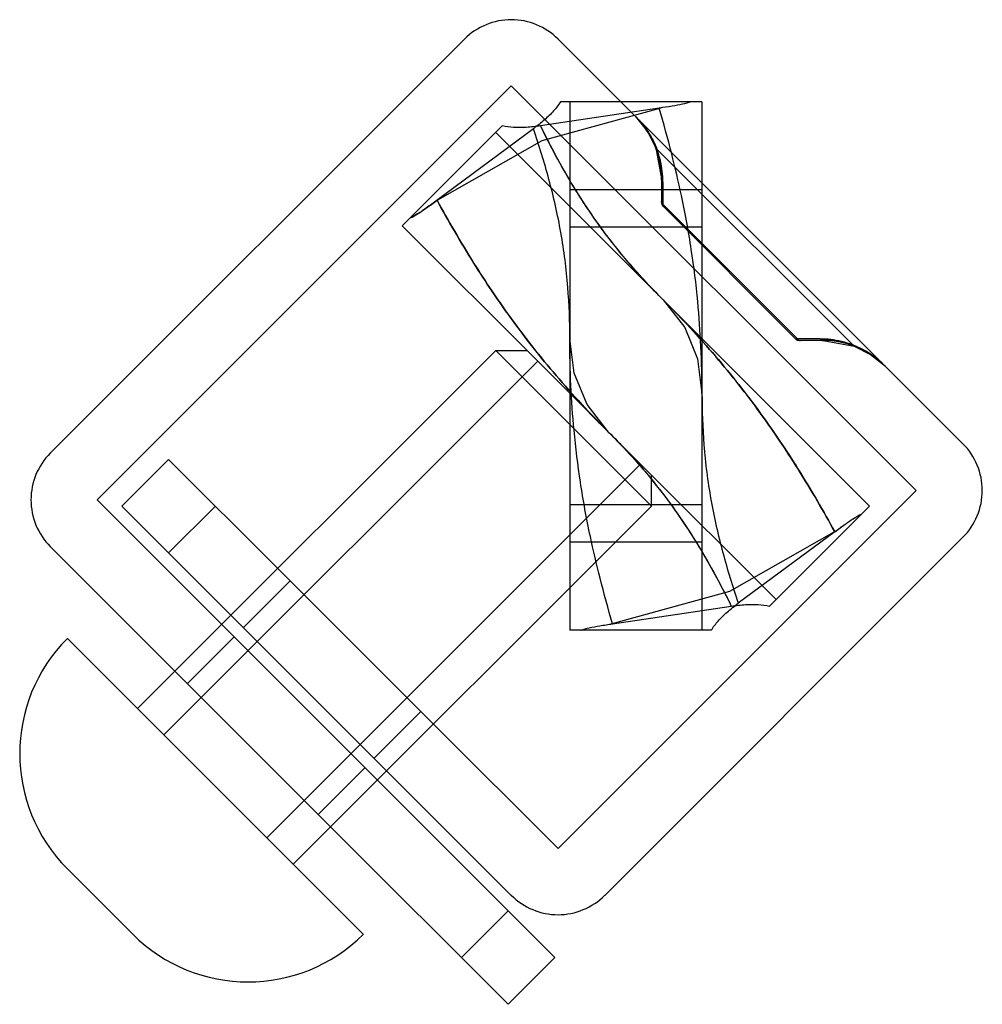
# Model space of a CAD drawing. Header units: millimetres. Extents: x 3.1 to 25, y 8.4 to 30.7.
import ezdxf

# ---------------------------------------------------------------- set-up
doc = ezdxf.new("R2010")
doc.units = ezdxf.units.MM
doc.header["$LTSCALE"] = 2.546555
doc.layers.add('INTFCLR_7431', color=7, linetype='CONTINUOUS')

msp = doc.modelspace()

# ---------------------------------------------------------------- linework, layer by layer
at = {"layer": 'INTFCLR_7431', "color": 7, "linetype": 'Continuous'}
for p, q in [((13.224, 30.274), (3.819, 20.869)), ((15.345, 30.274), (24.537, 21.081)), ((14.284, 29.213), (4.88, 19.809)), ((14.284, 29.213), (23.477, 20.021)), ((18.613, 28.849), (15.403, 28.849)), ((15.613, 28.849), (15.613, 16.849)), ((18.613, 28.849), (18.613, 16.849)), ((17.642, 28.705), (14.947, 28.304)), ((14.079, 28.301), (11.809, 26.031)), ((14.787, 28.238), (12.598, 26.615)), ((22.416, 19.667), (13.931, 28.152)), ((17.564, 27.803), (17.693, 27.098)), ((17.591, 27.772), (22.035, 23.328)), ((17.693, 27.098), (17.693, 26.553)), ((18.613, 26.849), (15.613, 26.849)), ((17.726, 27.031), (17.726, 26.521)), ((17.726, 26.521), (17.722, 26.487)), ((17.722, 26.483), (20.746, 23.458)), ((20.785, 23.462), (17.726, 26.521)), ((14.885, 22.955), (11.809, 26.031)), ((18.613, 25.999), (15.613, 25.999)), ((20.785, 23.462), (20.751, 23.459)), ((21.295, 23.462), (20.785, 23.462)), ((21.361, 23.429), (20.817, 23.429)), ((21.361, 23.429), (22.066, 23.301)), ((5.799, 15.071), (13.931, 23.203)), ((13.931, 23.203), (17.466, 19.667)), ((13.931, 23.203), (14.638, 23.203)), ((14.885, 22.955), (6.4, 14.47)), ((17.219, 20.622), (14.885, 22.955)), ((5.445, 19.667), (6.506, 20.728)), ((8.981, 18.253), (6.506, 20.728)), ((17.219, 20.622), (8.733, 12.136)), ((17.219, 20.622), (20.295, 17.546)), ((17.466, 19.667), (17.466, 20.374)), ((23.477, 20.021), (15.345, 11.889)), ((4.88, 19.809), (15.274, 9.414)), ((18.613, 19.699), (15.613, 19.699)), ((5.445, 19.667), (14.284, 10.828)), ((7.567, 19.667), (6.506, 18.606)), ((9.335, 11.535), (17.466, 19.667)), ((22.416, 19.667), (20.146, 17.397)), ((21.628, 19.083), (19.438, 17.461)), ((18.613, 18.849), (15.613, 18.849)), ((24.537, 18.96), (16.406, 10.828)), ((6.648, 15.919), (3.819, 18.748)), ((12.516, 14.717), (8.981, 18.253)), ((8.203, 16.909), (9.264, 17.97)), ((16.583, 16.994), (19.279, 17.395)), ((18.823, 16.849), (15.613, 16.849)), ((6.4, 14.47), (4.208, 16.662)), ((6.93, 15.637), (7.991, 16.697)), ((10.183, 12.384), (6.648, 15.919)), ((11.173, 13.94), (12.234, 15)), ((15.345, 11.889), (12.516, 14.717)), ((8.733, 12.136), (6.4, 14.47)), ((9.9, 12.667), (10.961, 13.727)), ((14.214, 8.353), (10.183, 12.384)), ((8.733, 12.136), (10.925, 9.944)), ((5.693, 9.944), (4.208, 11.429)), ((13.153, 9.414), (14.214, 10.475)), ((15.274, 9.414), (14.214, 8.353))]:
    msp.add_line(p, q, dxfattribs=at)
for points in [[(12.564, 26.59), (14.988, 27.969), (17.684, 28.711)], [(17.107, 28.512), (17.376, 28.177), (17.564, 27.803)], [(17.693, 26.553), (17.7, 26.515), (17.722, 26.482)], [(17.734, 24.349), (18.222, 23.723), (18.515, 23.015), (18.613, 22.228)], [(16.491, 21.349), (16.003, 21.975), (15.71, 22.683), (15.613, 23.47)], [(20.746, 23.458), (20.779, 23.436), (20.817, 23.429)], [(22.066, 23.301), (22.441, 23.113), (22.776, 22.843)], [(21.661, 19.108), (19.237, 17.729), (16.542, 16.987)]]:
    msp.add_lwpolyline(points, dxfattribs=at)
for centre, radius, start, end in [((14.284, 29.213), 1.5, 44.9995, 135.0005), ((15.579, 26.983), 2.161, 21.392, 45.0162), ((15.693, 27.098), 2, 359.9999, 45.0001), ((21.361, 21.429), 2, 44.9999, 90.0001), ((21.248, 21.318), 2.158, 44.9679, 68.6239), ((23.477, 20.021), 1.5, 314.9995, 45.0005), ((4.88, 19.809), 1.5, 134.9995, 225.0005), ((6.824, 14.046), 3.7, 135, 225), ((15.345, 11.889), 1.5, 224.9995, 315.0005), ((8.309, 12.561), 3.7, 225, 315)]:
    msp.add_arc(centre, radius, start, end, dxfattribs=at)
for points, knots in [([(15.403, 28.849), (15.356, 28.776), (15.244, 28.631), (15.035, 28.428), (14.874, 28.302), (14.787, 28.238)], [0, 0, 0, 0, 0.297943, 0.627391, 1, 1, 1, 1]), ([(18.359, 28.849), (18.298, 28.826), (18.157, 28.788), (17.917, 28.745), (17.739, 28.719), (17.642, 28.705)], [0, 0, 0, 0, 0.264804, 0.596571, 1, 1, 1, 1]), ([(18.613, 22.228), (18.613, 22.582), (18.597, 23.278), (18.521, 24.369), (18.38, 25.515), (18.174, 26.634), (17.923, 27.703), (17.743, 28.361), (17.642, 28.705)], [0, 0, 0, 0, 0.161846, 0.317613, 0.49881, 0.688478, 0.836624, 1, 1, 1, 1]), ([(17.107, 28.512), (17.178, 28.441), (17.309, 28.29), (17.472, 28.041), (17.556, 27.862), (17.591, 27.772)], [0, 0, 0, 0, 0.338292, 0.670871, 1, 1, 1, 1]), ([(14.947, 28.304), (14.84, 28.288), (14.637, 28.264), (14.346, 28.259), (14.164, 28.282), (14.079, 28.301)], [0, 0, 0, 0, 0.37261, 0.702057, 1, 1, 1, 1]), ([(14.947, 28.304), (14.84, 28.288), (14.637, 28.264), (14.346, 28.259), (14.164, 28.282), (14.079, 28.301)], [0, 0, 0, 0, 0.372148, 0.701646, 1, 1, 1, 1]), ([(15.613, 23.47), (15.613, 23.86), (15.584, 24.667), (15.431, 25.878), (15.156, 27.079), (14.916, 27.858), (14.787, 28.238)], [0, 0, 0, 0, 0.240681, 0.497456, 0.752474, 1, 1, 1, 1]), ([(17.734, 24.349), (17.601, 24.482), (17.332, 24.761), (16.968, 25.168), (16.569, 25.652), (16.179, 26.176), (15.807, 26.74), (15.493, 27.267), (15.214, 27.776), (15.033, 28.131), (14.947, 28.304)], [0, 0, 0, 0, 0.115881, 0.239166, 0.336727, 0.502994, 0.641703, 0.753908, 0.881261, 1, 1, 1, 1]), ([(17.734, 24.349), (17.362, 24.721), (16.622, 25.535), (15.697, 26.87), (15.176, 27.834), (14.947, 28.304)], [0, 0, 0, 0, 0.324516, 0.677624, 1, 1, 1, 1]), ([(17.591, 27.772), (17.588, 27.773), (17.577, 27.781), (17.568, 27.793), (17.564, 27.803)], [0, 0, 0, 0, 0.261176, 1, 1, 1, 1]), ([(17.591, 27.772), (17.588, 27.773), (17.577, 27.781), (17.568, 27.793), (17.564, 27.803)], [0, 0, 0, 0, 0.264992, 1, 1, 1, 1]), ([(17.726, 27.031), (17.726, 27.109), (17.716, 27.271), (17.674, 27.52), (17.622, 27.686), (17.591, 27.772)], [0, 0, 0, 0, 0.310301, 0.639988, 1, 1, 1, 1]), ([(17.726, 27.031), (17.726, 27.112), (17.716, 27.276), (17.673, 27.525), (17.622, 27.689), (17.591, 27.772)], [0, 0, 0, 0, 0.320862, 0.649784, 1, 1, 1, 1]), ([(17.726, 27.031), (17.716, 27.039), (17.699, 27.06), (17.693, 27.085), (17.693, 27.098)], [0, 0, 0, 0, 0.509256, 1, 1, 1, 1]), ([(17.693, 27.098), (17.693, 27.085), (17.699, 27.06), (17.716, 27.039), (17.726, 27.031)], [0, 0, 0, 0, 0.490744, 1, 1, 1, 1]), ([(11.989, 26.211), (12.048, 26.237), (12.174, 26.31), (12.374, 26.449), (12.518, 26.556), (12.598, 26.615)], [0, 0, 0, 0, 0.263741, 0.59529, 1, 1, 1, 1]), ([(12.598, 26.615), (12.518, 26.556), (12.374, 26.449), (12.174, 26.31), (12.048, 26.237), (11.989, 26.211)], [0, 0, 0, 0, 0.40471, 0.736259, 1, 1, 1, 1]), ([(12.598, 26.615), (12.726, 26.381), (12.999, 25.898), (13.413, 25.21), (13.864, 24.515), (14.329, 23.852), (14.839, 23.185), (15.374, 22.54), (15.928, 21.925), (16.31, 21.531), (16.491, 21.349)], [0, 0, 0, 0, 0.122022, 0.253039, 0.366424, 0.500154, 0.622609, 0.749333, 0.882903, 1, 1, 1, 1]), ([(16.491, 21.349), (16.311, 21.53), (15.931, 21.922), (15.379, 22.534), (14.842, 23.182), (14.33, 23.851), (13.863, 24.517), (13.413, 25.211), (12.998, 25.899), (12.726, 26.381), (12.598, 26.615)], [0, 0, 0, 0, 0.116696, 0.248983, 0.376303, 0.500471, 0.633449, 0.747544, 0.877995, 1, 1, 1, 1]), ([(17.726, 26.521), (17.716, 26.529), (17.699, 26.549), (17.693, 26.575), (17.693, 26.587)], [0, 0, 0, 0, 0.509255, 1, 1, 1, 1]), ([(17.726, 26.521), (17.716, 26.529), (17.699, 26.549), (17.693, 26.575), (17.693, 26.587)], [0, 0, 0, 0, 0.509255, 1, 1, 1, 1]), ([(21.628, 19.083), (21.499, 19.317), (21.227, 19.8), (20.812, 20.488), (20.361, 21.183), (19.896, 21.846), (19.386, 22.513), (18.851, 23.158), (18.298, 23.773), (17.915, 24.168), (17.734, 24.349)], [0, 0, 0, 0, 0.122022, 0.253039, 0.366424, 0.500154, 0.622609, 0.749333, 0.882903, 1, 1, 1, 1]), ([(17.734, 24.349), (17.915, 24.168), (18.294, 23.776), (18.846, 23.164), (19.384, 22.517), (19.895, 21.847), (20.363, 21.181), (20.813, 20.487), (21.227, 19.799), (21.499, 19.317), (21.628, 19.083)], [0, 0, 0, 0, 0.116696, 0.248983, 0.376303, 0.500471, 0.633449, 0.747544, 0.877995, 1, 1, 1, 1]), ([(16.583, 16.994), (16.482, 17.337), (16.303, 17.996), (16.051, 19.067), (15.845, 20.186), (15.704, 21.331), (15.628, 22.419), (15.613, 23.115), (15.613, 23.47)], [0, 0, 0, 0, 0.163368, 0.311555, 0.502155, 0.682377, 0.837884, 1, 1, 1, 1]), ([(20.785, 23.462), (20.793, 23.452), (20.813, 23.436), (20.839, 23.429), (20.851, 23.429)], [0, 0, 0, 0, 0.509255, 1, 1, 1, 1]), ([(20.785, 23.462), (20.793, 23.452), (20.813, 23.436), (20.839, 23.429), (20.851, 23.429)], [0, 0, 0, 0, 0.509255, 1, 1, 1, 1]), ([(21.295, 23.462), (21.376, 23.463), (21.54, 23.453), (21.788, 23.409), (21.952, 23.358), (22.035, 23.328)], [0, 0, 0, 0, 0.320865, 0.649789, 1, 1, 1, 1]), ([(22.035, 23.328), (21.952, 23.358), (21.789, 23.409), (21.54, 23.453), (21.376, 23.463), (21.295, 23.462)], [0, 0, 0, 0, 0.349573, 0.678604, 1, 1, 1, 1]), ([(21.361, 23.429), (21.349, 23.429), (21.323, 23.436), (21.303, 23.452), (21.295, 23.462)], [0, 0, 0, 0, 0.490745, 1, 1, 1, 1]), ([(21.295, 23.462), (21.303, 23.452), (21.323, 23.436), (21.349, 23.429), (21.361, 23.429)], [0, 0, 0, 0, 0.509255, 1, 1, 1, 1]), ([(22.035, 23.328), (22.037, 23.325), (22.045, 23.313), (22.057, 23.304), (22.066, 23.301)], [0, 0, 0, 0, 0.264992, 1, 1, 1, 1]), ([(22.035, 23.328), (22.037, 23.325), (22.045, 23.313), (22.057, 23.304), (22.066, 23.301)], [0, 0, 0, 0, 0.261176, 1, 1, 1, 1]), ([(18.613, 22.228), (18.613, 21.838), (18.641, 21.031), (18.794, 19.82), (19.069, 18.619), (19.309, 17.84), (19.438, 17.461)], [0, 0, 0, 0, 0.240681, 0.497456, 0.752474, 1, 1, 1, 1]), ([(16.491, 21.349), (16.624, 21.216), (16.894, 20.938), (17.257, 20.531), (17.656, 20.046), (18.046, 19.523), (18.418, 18.958), (18.732, 18.431), (19.011, 17.922), (19.193, 17.567), (19.279, 17.395)], [0, 0, 0, 0, 0.115881, 0.239166, 0.336727, 0.502994, 0.641703, 0.753908, 0.881261, 1, 1, 1, 1]), ([(16.491, 21.349), (16.863, 20.977), (17.604, 20.163), (18.528, 18.828), (19.049, 17.864), (19.279, 17.395)], [0, 0, 0, 0, 0.324516, 0.677624, 1, 1, 1, 1]), ([(21.628, 19.083), (21.707, 19.142), (21.851, 19.249), (22.051, 19.388), (22.177, 19.461), (22.236, 19.487)], [0, 0, 0, 0, 0.403426, 0.735193, 1, 1, 1, 1]), ([(21.628, 19.083), (21.707, 19.142), (21.851, 19.249), (22.051, 19.388), (22.178, 19.461), (22.236, 19.487)], [0, 0, 0, 0, 0.40471, 0.736259, 1, 1, 1, 1]), ([(18.823, 16.849), (18.869, 16.922), (18.981, 17.067), (19.191, 17.27), (19.351, 17.396), (19.438, 17.461)], [0, 0, 0, 0, 0.297943, 0.627391, 1, 1, 1, 1]), ([(19.279, 17.395), (19.386, 17.411), (19.588, 17.434), (19.88, 17.439), (20.061, 17.416), (20.146, 17.397)], [0, 0, 0, 0, 0.372148, 0.701646, 1, 1, 1, 1]), ([(15.867, 16.849), (15.927, 16.872), (16.068, 16.91), (16.308, 16.953), (16.486, 16.979), (16.583, 16.994)], [0, 0, 0, 0, 0.264804, 0.596571, 1, 1, 1, 1])]:
    msp.add_open_spline(points, degree=3, knots=knots, dxfattribs=at)

doc.saveas('drawing.dxf')
